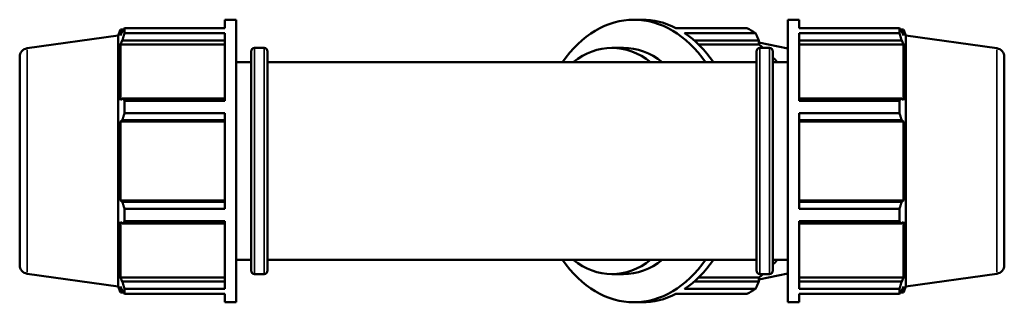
# Model space of a CAD drawing. Header units: millimetres. Extents: x -21 to 1696, y -211 to 1449.
# Tile 8 of 12: x 302 to 932, y 725 to 906. Entities that reach past the tile are written whole.
import ezdxf

# ---------------------------------------------------------------- set-up
doc = ezdxf.new("R2010")
doc.units = ezdxf.units.MM
doc.layers.add('Visible (ISO)', color=7, linetype='Continuous', lineweight=50)
doc.layers.add('Visible Narrow (ISO)', color=7, linetype='Continuous', lineweight=35)

msp = doc.modelspace()

# ---------------------------------------------------------------- linework, layer by layer
at = {"layer": 'Visible (ISO)'}
for p, q in [((432.8912, 900.3665), (432.8912, 905.7125)), ((432.8912, 905.7125), (440.1312, 905.7125)), ((440.1312, 724.7125), (440.1312, 905.7125)), ((694.5681, 905.7125), (699.6875, 905.7125)), ((792.9312, 724.7125), (792.9312, 905.7125)), ((792.9312, 905.7125), (800.1712, 905.7125)), ((800.1712, 900.3665), (800.1712, 905.7125)), ((306.2658, 887.3779), (364.5312, 895.5666)), ((364.5312, 895.5666), (366.0709, 899.3775)), ((364.5312, 734.8584), (364.5312, 895.5666)), ((366.0709, 899.3775), (366.0709, 895.4821)), ((366.0709, 899.3775), (367.9932, 899.3775)), ((367.1679, 898.0714), (366.0709, 895.4821)), ((368.6304, 900.3665), (432.8912, 900.3665)), ((368.6304, 897.094), (368.6304, 900.3665)), ((432.8912, 897.094), (368.6304, 897.094)), ((432.8912, 853.757), (432.8912, 897.094)), ((721.356, 900.3665), (766.7953, 900.3665)), ((772.3818, 897.094), (726.9426, 897.094)), ((800.1712, 900.3665), (864.432, 900.3665)), ((800.1712, 853.757), (800.1712, 897.094)), ((864.432, 897.094), (800.1712, 897.094)), ((864.432, 897.094), (864.432, 900.3665)), ((865.0693, 899.3775), (866.9915, 899.3775)), ((866.9915, 895.4821), (865.8946, 898.0714)), ((866.9915, 895.4821), (866.9915, 899.3775)), ((868.5312, 895.5666), (866.9915, 899.3775)), ((868.5312, 734.8584), (868.5312, 895.5666)), ((926.7967, 887.3779), (868.5312, 895.5666)), ((366.0709, 889.8678), (367.1679, 892.276)), ((432.8912, 889.8678), (366.0709, 889.8678)), ((366.0709, 889.8678), (366.0709, 854.0756)), ((367.1679, 892.276), (432.8912, 892.276)), ((733.2395, 892.276), (774.5278, 892.276)), ((735.8596, 889.8678), (774.417, 889.8678)), ((774.5278, 892.276), (774.417, 889.8678)), ((792.9312, 887.3574), (774.472, 891.063)), ((800.1712, 892.276), (865.8946, 892.276)), ((800.1712, 889.8678), (866.9915, 889.8678)), ((865.8946, 892.276), (866.9915, 889.8678)), ((866.9915, 854.0756), (866.9915, 889.8678)), ((449.5812, 745.0125), (449.5812, 885.4125)), ((451.7812, 887.6125), (457.8812, 887.6125)), ((460.0812, 885.4125), (460.0812, 745.0125)), ((680.4613, 887.6125), (687.8859, 887.6125)), ((772.9812, 745.0125), (772.9812, 885.4125)), ((775.1812, 887.6125), (781.2812, 887.6125)), ((783.4812, 885.4125), (783.4812, 745.0125)), ((301.5312, 881.9314), (301.5312, 748.4936)), ((440.1312, 878.5625), (449.5812, 878.5625)), ((460.0812, 878.5625), (772.9812, 878.5625)), ((783.4812, 878.5625), (792.9312, 878.5625)), ((931.5312, 881.9314), (931.5312, 748.4936)), ((367.1679, 855.3292), (366.0709, 854.0756)), ((432.8912, 855.3292), (367.1679, 855.3292)), ((368.6304, 853.757), (432.8912, 853.757)), ((368.6304, 845.8564), (368.6304, 853.757)), ((865.8946, 855.3292), (800.1712, 855.3292)), ((800.1712, 853.757), (864.432, 853.757)), ((864.432, 845.8564), (864.432, 853.757)), ((866.9915, 854.0756), (865.8946, 855.3292)), ((432.8912, 845.8564), (368.6304, 845.8564)), ((432.8912, 784.5686), (432.8912, 845.8564)), ((800.1712, 784.5686), (800.1712, 845.8564)), ((864.432, 845.8564), (800.1712, 845.8564)), ((366.0709, 840.5214), (367.1679, 841.3378)), ((432.8912, 840.5214), (366.0709, 840.5214)), ((366.0709, 840.5214), (366.0709, 789.9036)), ((367.1679, 841.3378), (432.8912, 841.3378)), ((800.1712, 841.3378), (865.8946, 841.3378)), ((800.1712, 840.5214), (866.9915, 840.5214)), ((865.8946, 841.3378), (866.9915, 840.5214)), ((866.9915, 789.9036), (866.9915, 840.5214)), ((432.8912, 789.9036), (366.0709, 789.9036)), ((367.1679, 789.0872), (366.0709, 789.9036)), ((432.8912, 789.0872), (367.1679, 789.0872)), ((800.1712, 789.9036), (866.9915, 789.9036)), ((865.8946, 789.0872), (800.1712, 789.0872)), ((866.9915, 789.9036), (865.8946, 789.0872)), ((368.6304, 784.5686), (432.8912, 784.5686)), ((368.6304, 776.668), (368.6304, 784.5686)), ((800.1712, 784.5686), (864.432, 784.5686)), ((864.432, 776.668), (864.432, 784.5686)), ((366.0709, 776.3494), (367.1679, 775.0958)), ((366.0709, 776.3494), (366.0709, 740.5572)), ((367.1679, 775.0958), (432.8912, 775.0958)), ((432.8912, 776.668), (368.6304, 776.668)), ((432.8912, 733.331), (432.8912, 776.668)), ((800.1712, 733.331), (800.1712, 776.668)), ((864.432, 776.668), (800.1712, 776.668)), ((800.1712, 775.0958), (865.8946, 775.0958)), ((865.8946, 775.0958), (866.9915, 776.3494)), ((866.9915, 740.5572), (866.9915, 776.3494)), ((440.1312, 751.8625), (449.5812, 751.8625)), ((460.0812, 751.8625), (772.9812, 751.8625)), ((783.4812, 751.8625), (792.9312, 751.8625)), ((306.2658, 743.0471), (364.5312, 734.8584)), ((432.8912, 740.5572), (366.0709, 740.5572)), ((367.1679, 738.149), (366.0709, 740.5572)), ((432.8912, 738.149), (367.1679, 738.149)), ((451.7812, 742.8125), (457.8812, 742.8125)), ((680.4613, 742.8125), (687.8859, 742.8125)), ((774.5278, 738.149), (733.2395, 738.149)), ((735.8596, 740.5572), (774.417, 740.5572)), ((774.417, 740.5572), (774.5278, 738.149)), ((792.9312, 743.0676), (774.472, 739.362)), ((775.1812, 742.8125), (781.2812, 742.8125)), ((800.1712, 740.5572), (866.9915, 740.5572)), ((865.8946, 738.149), (800.1712, 738.149)), ((866.9915, 740.5572), (865.8946, 738.149)), ((926.7967, 743.0471), (868.5312, 734.8584)), ((364.5312, 734.8584), (366.0709, 731.0475)), ((366.0709, 734.9429), (367.1679, 732.3536)), ((366.0709, 734.9429), (366.0709, 731.0475)), ((366.0709, 731.0475), (367.9932, 731.0475)), ((368.6304, 733.331), (432.8912, 733.331)), ((368.6304, 730.0585), (368.6304, 733.331)), ((726.9426, 733.331), (772.3818, 733.331)), ((800.1712, 733.331), (864.432, 733.331)), ((864.432, 730.0585), (864.432, 733.331)), ((865.0693, 731.0475), (866.9915, 731.0475)), ((865.8946, 732.3536), (866.9915, 734.9429)), ((866.9915, 731.0475), (866.9915, 734.9429)), ((868.5312, 734.8584), (866.9915, 731.0475)), ((432.8912, 730.0585), (368.6304, 730.0585)), ((432.8912, 724.7125), (432.8912, 730.0585)), ((432.8912, 724.7125), (440.1312, 724.7125)), ((694.5681, 724.7125), (699.6875, 724.7125)), ((766.7953, 730.0585), (721.356, 730.0585)), ((792.9312, 724.7125), (800.1712, 724.7125)), ((800.1712, 724.7125), (800.1712, 730.0585)), ((864.432, 730.0585), (800.1712, 730.0585))]:
    msp.add_line(p, q, dxfattribs=at)
for centre, radius, start, end in [((307.0312, 881.9314), 5.5, 98, 180), ((451.7812, 885.4125), 2.2, 90, 180), ((457.8812, 885.4125), 2.2, 0, 90), ((775.1812, 885.4125), 2.2, 90, 180), ((781.2812, 885.4125), 2.2, 0, 90), ((926.0312, 881.9314), 5.5, 0, 82), ((307.0312, 748.4936), 5.5, 180, 262), ((451.7812, 745.0125), 2.2, 180, 270), ((457.8812, 745.0125), 2.2, 270, 0), ((775.1812, 745.0125), 2.2, 180, 270), ((781.2812, 745.0125), 2.2, 270, 0), ((926.0312, 748.4936), 5.5, 278, 0)]:
    msp.add_arc(centre, radius, start, end, dxfattribs=at)
for centre, major_axis, start_param, end_param in [((694.5681, 815.2125), (0, 90.5), 5.48778648, 7.07858414), ((699.6875, 815.2125), (0, 90.5), 5.93775002, 6.28318531), ((699.6875, 815.2125), (0, -90.5), 2.34619382, 2.70162978), ((745.1268, 815.2125), (0, 90.5), 5.84322243, 5.93775002), ((680.4613, 815.2125), (0, 72.4), 5.7778248, 6.78854582), ((746.9366, 815.2125), (0, -84.165), 2.60648758, 2.66162711), ((687.8859, 815.2125), (0, 72.4), 5.7778248, 6.28318531), ((746.9366, 815.2125), (0, -84.165), 2.42293196, 2.48040552), ((694.5681, 815.2125), (0, -90.5), 5.48778648, 7.07858414), ((680.4613, 815.2125), (0, -72.4), 5.7778248, 6.78854582), ((687.8859, 815.2125), (0, -72.4), 0, 0.50536051), ((699.6875, 815.2125), (0, -90.5), 0.43996288, 0.79539883), ((746.9366, 815.2125), (0, -84.165), 0.66118713, 0.71866069), ((746.9366, 815.2125), (0, -84.165), 0.47996554, 0.53510507), ((745.1268, 815.2125), (0, -90.5), 0.34543529, 0.43996288), ((699.6875, 815.2125), (0, -90.5), 0, 0.34543529)]:
    msp.add_ellipse(centre, major_axis=major_axis, ratio=0.70710678, start_param=start_param, end_param=end_param, dxfattribs=at)
for points, weights in [([(367.1679, 898.0714), (367.8699, 899.1955), (368.6304, 900.3665)], [1.00166976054, 1.00124328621, 1]), ([(368.6304, 897.094), (367.8699, 894.6358), (367.1679, 892.276)], [1, 1.00124328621, 1.00166976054]), ([(774.5278, 892.276), (773.4868, 894.6358), (772.3818, 897.094)], [2.43954291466, 2.41140748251, 2.38165074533]), ([(864.432, 900.3665), (865.1925, 899.1955), (865.8946, 898.0714)], [1, 1.00124328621, 1.00166976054]), ([(865.8946, 892.276), (865.1925, 894.6358), (864.432, 897.094)], [1.00166976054, 1.00124328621, 1]), ([(367.1679, 855.3292), (367.8699, 854.5591), (368.6304, 853.757)], [1.00166976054, 1.00124328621, 1]), ([(864.432, 853.757), (865.1925, 854.5591), (865.8946, 855.3292)], [1, 1.00124328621, 1.00166976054]), ([(368.6304, 845.8564), (367.8699, 843.551), (367.1679, 841.3378)], [1, 1.00124328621, 1.00166976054]), ([(865.8946, 841.3378), (865.1925, 843.551), (864.432, 845.8564)], [1.00166976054, 1.00124328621, 1]), ([(367.1679, 789.0872), (367.8699, 786.874), (368.6304, 784.5686)], [1.00166976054, 1.00124328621, 1]), ([(864.432, 784.5686), (865.1925, 786.874), (865.8946, 789.0872)], [1, 1.00124328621, 1.00166976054]), ([(368.6304, 776.668), (367.8699, 775.8659), (367.1679, 775.0958)], [1, 1.00124328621, 1.00166976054]), ([(865.8946, 775.0958), (865.1925, 775.8659), (864.432, 776.668)], [1.00166976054, 1.00124328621, 1]), ([(367.1679, 738.149), (367.8699, 735.7892), (368.6304, 733.331)], [1.00166976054, 1.00124328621, 1]), ([(772.3818, 733.331), (773.4868, 735.7892), (774.5278, 738.149)], [2.39104022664, 2.42091427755, 2.44916063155]), ([(864.432, 733.331), (865.1925, 735.7892), (865.8946, 738.149)], [1, 1.00124328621, 1.00166976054]), ([(368.6304, 730.0585), (367.8699, 731.2295), (367.1679, 732.3536)], [1, 1.00124328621, 1.00166976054]), ([(865.8946, 732.3536), (865.1925, 731.2295), (864.432, 730.0585)], [1.00166976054, 1.00124328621, 1])]:
    msp.add_rational_spline(points, weights, degree=2, dxfattribs=at)
at = {"layer": 'Visible Narrow (ISO)'}
for p, q in [((306.2658, 743.9356), (306.2658, 886.4894)), ((451.7812, 886.7211), (451.7812, 743.7039)), ((457.8812, 743.7039), (457.8812, 886.7211)), ((775.1812, 886.7211), (775.1812, 743.7039)), ((781.2812, 743.7039), (781.2812, 886.7211)), ((926.7967, 743.9356), (926.7967, 886.4894))]:
    msp.add_line(p, q, dxfattribs=at)

doc.saveas('drawing.dxf')
